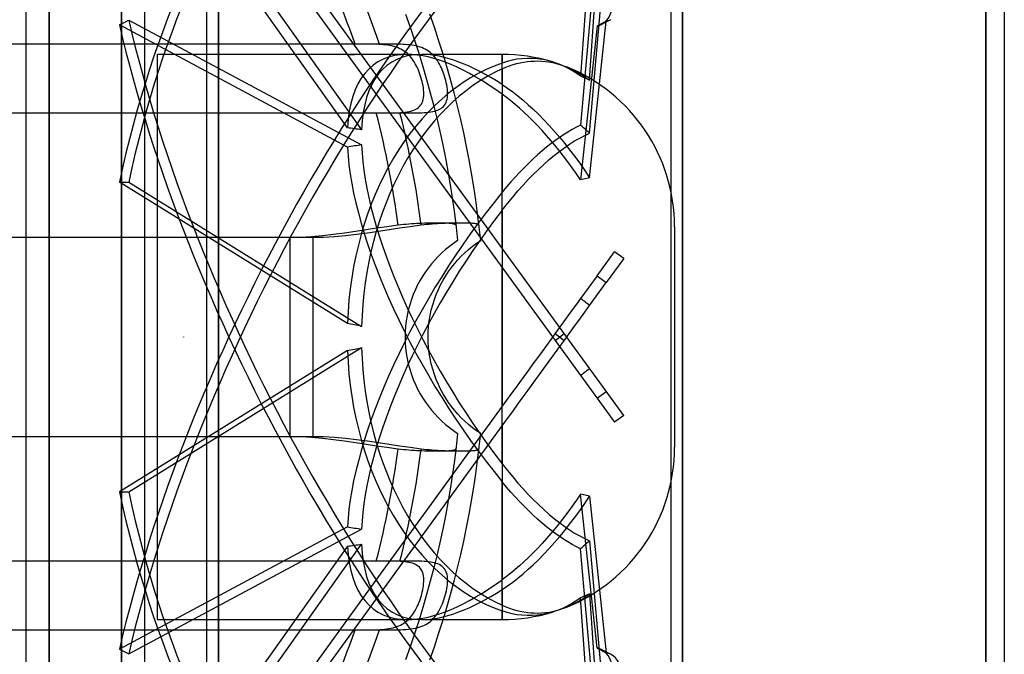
# Model space of a CAD drawing. Header units: millimetres. Extents: x -129 to 129, y -156 to 88.
# Tile 5 of 6: x 43 to 129, y -28 to 28. Entities that reach past the tile are written whole.
import ezdxf

# ---------------------------------------------------------------- set-up
doc = ezdxf.new("R2010")
doc.units = ezdxf.units.MM
doc.layers.add('HIDDEN', color=7, linetype='Continuous')
doc.layers.add('THICK', color=7, linetype='Continuous')

msp = doc.modelspace()

# ---------------------------------------------------------------- linework, layer by layer
at = {"layer": 'HIDDEN'}
for p, q in [((45.86, 0), (45.86, 88)), ((52.18, 0), (52.18, 88)), ((60.6, 0), (60.6, 83.6)), ((59.6, 0), (59.6, 81.6)), ((101, 0), (101, 61.5)), ((127.4, 0), (127.4, 61.5)), ((100, 0), (100, 59.5)), ((90.705, 0.294), (52.792, 52.476)), ((51.983, 51.888), (89.895, -0.294)), ((52.792, 46.635), (73.058, 18.038)), ((71.83, 18.214), (51.983, 46.22)), ((93.553, 43.617), (92.127, 22.709)), ((92.912, 22.357), (94.362, 43.617)), ((93.553, 34.61), (92.127, 18.437)), ((92.912, 17.749), (94.362, 34.194)), ((51.983, 27.161), (52.792, 27.577)), ((52.792, 27.577), (73.058, 16.727)), ((76.875, 28.1), (77.278, 26.972)), ((79.393, 26.974), (79.001, 28.102)), ((92.912, 13.869), (94.362, 27.49)), ((93.553, 27.075), (94.362, 27.49)), ((94.726, 27.623), (93.917, 27.207)), ((71.83, 16.535), (51.983, 27.161)), ((77.278, 26.972), (77.665, 25.838)), ((79.769, 25.84), (79.393, 26.974)), ((93.553, 27.075), (92.127, 13.678)), ((77.665, 25.838), (78.035, 24.698)), ((80.13, 24.699), (79.769, 25.84)), ((74.613, 25.5), (-74.613, 25.5)), ((72.496, 25.5), (-72.496, 25.5)), ((72.739, 25.5), (72.496, 25.5)), ((72.981, 25.5), (72.739, 25.5)), ((73.222, 25.5), (72.981, 25.5)), ((73.458, 25.499), (73.222, 25.5)), ((73.689, 25.498), (73.458, 25.499)), ((73.914, 25.495), (73.689, 25.498)), ((74.135, 25.491), (73.914, 25.495)), ((74.35, 25.484), (74.135, 25.491)), ((74.56, 25.475), (74.35, 25.484)), ((74.765, 25.462), (74.56, 25.475)), ((74.847, 25.5), (74.613, 25.5)), ((74.964, 25.446), (74.765, 25.462)), ((75.08, 25.5), (74.847, 25.5)), ((75.158, 25.425), (74.964, 25.446)), ((75.312, 25.5), (75.08, 25.5)), ((75.346, 25.4), (75.158, 25.425)), ((75.544, 25.499), (75.312, 25.5)), ((75.527, 25.37), (75.346, 25.4)), ((75.702, 25.334), (75.527, 25.37)), ((75.773, 25.498), (75.544, 25.499)), ((75.871, 25.292), (75.702, 25.334)), ((76.001, 25.495), (75.773, 25.498)), ((76.034, 25.244), (75.871, 25.292)), ((76.223, 25.491), (76.001, 25.495)), ((76.191, 25.188), (76.034, 25.244)), ((76.344, 25.126), (76.191, 25.188)), ((76.439, 25.484), (76.223, 25.491)), ((76.491, 25.055), (76.344, 25.126)), ((76.65, 25.476), (76.439, 25.484)), ((76.633, 24.977), (76.491, 25.055)), ((76.769, 24.89), (76.633, 24.977)), ((76.856, 25.463), (76.65, 25.476)), ((76.898, 24.796), (76.769, 24.89)), ((77.056, 25.448), (76.856, 25.463)), ((77.251, 25.427), (77.056, 25.448)), ((77.44, 25.402), (77.251, 25.427)), ((77.624, 25.372), (77.44, 25.402)), ((77.803, 25.335), (77.624, 25.372)), ((77.976, 25.292), (77.803, 25.335)), ((78.141, 25.243), (77.976, 25.292)), ((78.3, 25.187), (78.141, 25.243)), ((78.452, 25.123), (78.3, 25.187)), ((78.598, 25.053), (78.452, 25.123)), ((78.737, 24.974), (78.598, 25.053)), ((78.871, 24.888), (78.737, 24.974)), ((79, 24.794), (78.871, 24.888)), ((77.044, 24.6), (55.3, 24.6)), ((55.3, -24.6), (55.3, 24.6)), ((77.021, 24.695), (76.898, 24.796)), ((77.138, 24.587), (77.021, 24.695)), ((77.25, 24.472), (77.138, 24.587)), ((77.356, 24.349), (77.25, 24.472)), ((77.457, 24.22), (77.356, 24.349)), ((77.554, 24.083), (77.457, 24.22)), ((77.647, 23.941), (77.554, 24.083)), ((78.035, 24.698), (78.388, 23.553)), ((85.3, 24.6), (78.28, 24.6)), ((79.123, 24.691), (79, 24.794)), ((79.241, 24.58), (79.123, 24.691)), ((79.354, 24.462), (79.241, 24.58)), ((79.461, 24.335), (79.354, 24.462)), ((79.564, 24.201), (79.461, 24.335)), ((79.662, 24.059), (79.564, 24.201)), ((79.756, 23.91), (79.662, 24.059)), ((80.474, 23.554), (80.13, 24.699)), ((85.3, 24.6), (85.3, 23.849)), ((85.3, 21.981), (85.3, 24.6)), ((86.167, 24.094), (85.739, 23.987)), ((86.586, 24.172), (86.167, 24.094)), ((87.02, 24.226), (86.586, 24.172)), ((87.467, 24.252), (87.02, 24.226)), ((87.92, 24.248), (87.467, 24.252)), ((87.49, 23.979), (87.788, 24.009)), ((87.788, 24.009), (88.094, 24.025)), ((88.375, 24.215), (87.92, 24.248)), ((88.094, 24.025), (88.408, 24.027)), ((88.824, 24.151), (88.375, 24.215)), ((88.408, 24.027), (88.727, 24.015)), ((88.727, 24.015), (89.048, 23.986)), ((89.262, 24.06), (88.824, 24.151)), ((89.682, 23.946), (89.262, 24.06)), ((77.734, 23.791), (77.647, 23.941)), ((77.818, 23.637), (77.734, 23.791)), ((77.897, 23.476), (77.818, 23.637)), ((77.972, 23.311), (77.897, 23.476)), ((78.044, 23.14), (77.972, 23.311)), ((78.111, 22.965), (78.044, 23.14)), ((78.388, 23.553), (78.724, 22.403)), ((79.845, 23.752), (79.756, 23.91)), ((79.93, 23.589), (79.845, 23.752)), ((80.01, 23.42), (79.93, 23.589)), ((80.085, 23.247), (80.01, 23.42)), ((80.155, 23.068), (80.085, 23.247)), ((80.802, 22.403), (80.474, 23.554)), ((85.739, 23.987), (85.3, 23.849)), ((85.3, 23.353), (85.612, 23.487)), ((85.3, 23.353), (85.3, 12.599)), ((85.612, 23.487), (85.927, 23.608)), ((85.927, 23.608), (86.245, 23.713)), ((86.245, 23.713), (86.562, 23.803)), ((86.562, 23.803), (86.877, 23.878)), ((86.877, 23.878), (87.187, 23.936)), ((87.187, 23.936), (87.49, 23.979)), ((89.048, 23.986), (89.371, 23.943)), ((89.371, 23.943), (89.692, 23.883)), ((89.92, 23.869), (89.682, 23.946)), ((89.692, 23.883), (90.009, 23.809)), ((90.162, 23.781), (89.92, 23.869)), ((90.009, 23.809), (90.321, 23.72)), ((90.409, 23.682), (90.162, 23.781)), ((90.321, 23.72), (90.625, 23.62)), ((90.657, 23.572), (90.409, 23.682)), ((90.625, 23.62), (90.918, 23.508)), ((90.907, 23.452), (90.657, 23.572)), ((91.156, 23.321), (90.907, 23.452)), ((90.918, 23.508), (91.242, 23.368)), ((91.404, 23.181), (91.156, 23.321)), ((91.242, 23.368), (91.575, 23.207)), ((91.649, 23.031), (91.404, 23.181)), ((91.575, 23.207), (91.911, 23.024)), ((78.173, 22.787), (78.111, 22.965)), ((78.231, 22.607), (78.173, 22.787)), ((78.284, 22.424), (78.231, 22.607)), ((78.332, 22.24), (78.284, 22.424)), ((78.724, 22.403), (79.044, 21.248)), ((80.221, 22.886), (80.155, 23.068)), ((80.282, 22.7), (80.221, 22.886)), ((80.338, 22.512), (80.282, 22.7)), ((80.389, 22.322), (80.338, 22.512)), ((80.433, 22.132), (80.389, 22.322)), ((81.113, 21.249), (80.802, 22.403)), ((91.89, 22.874), (91.649, 23.031)), ((92.127, 22.709), (91.89, 22.874)), ((91.911, 23.024), (92.248, 22.82)), ((92.257, 22.655), (92.127, 22.709)), ((92.248, 22.82), (92.583, 22.597)), ((92.387, 22.6), (92.257, 22.655)), ((92.518, 22.543), (92.387, 22.6)), ((92.649, 22.483), (92.518, 22.543)), ((92.583, 22.597), (92.912, 22.357)), ((92.78, 22.422), (92.649, 22.483)), ((92.912, 22.357), (92.78, 22.422)), ((78.374, 22.057), (78.332, 22.24)), ((78.41, 21.873), (78.374, 22.057)), ((78.439, 21.691), (78.41, 21.873)), ((78.46, 21.511), (78.439, 21.691)), ((78.474, 21.335), (78.46, 21.511)), ((80.472, 21.943), (80.433, 22.132)), ((80.503, 21.755), (80.472, 21.943)), ((80.527, 21.568), (80.503, 21.755)), ((80.542, 21.385), (80.527, 21.568)), ((85.3, 21.981), (85.753, 21.674)), ((85.753, 21.674), (86.213, 21.34)), ((78.393, 20.538), (78.432, 20.682)), ((78.432, 20.682), (78.458, 20.836)), ((78.458, 20.836), (78.474, 20.996)), ((78.479, 21.163), (78.474, 21.335)), ((78.474, 20.996), (78.479, 21.163)), ((79.044, 21.248), (79.346, 20.09)), ((80.466, 20.561), (80.504, 20.711)), ((80.504, 20.711), (80.53, 20.869)), ((80.53, 20.869), (80.545, 21.035)), ((80.548, 21.207), (80.542, 21.385)), ((80.545, 21.035), (80.548, 21.207)), ((81.408, 20.09), (81.113, 21.249)), ((85.684, 20.842), (85.3, 21.129)), ((85.3, 7.733), (85.3, 21.129)), ((86.06, 20.545), (85.684, 20.842)), ((86.213, 21.34), (86.673, 20.983)), ((86.673, 20.983), (87.126, 20.609)), ((87.126, 20.609), (87.565, 20.225)), ((77.511, 19.709), (77.653, 19.761)), ((77.653, 19.761), (77.784, 19.822)), ((77.784, 19.822), (77.905, 19.892)), ((77.905, 19.892), (78.015, 19.973)), ((78.015, 19.973), (78.115, 20.064)), ((78.115, 20.064), (78.203, 20.167)), ((78.203, 20.167), (78.279, 20.281)), ((78.279, 20.281), (78.342, 20.404)), ((78.342, 20.404), (78.393, 20.538)), ((79.346, 20.09), (79.631, 18.927)), ((79.577, 19.71), (79.72, 19.763)), ((79.72, 19.763), (79.852, 19.825)), ((79.852, 19.825), (79.974, 19.897)), ((79.974, 19.897), (80.086, 19.979)), ((80.086, 19.979), (80.187, 20.073)), ((80.187, 20.073), (80.276, 20.179)), ((80.276, 20.179), (80.352, 20.296)), ((80.352, 20.296), (80.416, 20.423)), ((80.416, 20.423), (80.466, 20.561)), ((81.686, 18.928), (81.408, 20.09)), ((86.426, 20.242), (86.06, 20.545)), ((86.799, 19.919), (86.426, 20.242)), ((87.184, 19.57), (86.799, 19.919)), ((87.565, 20.225), (88.002, 19.824)), ((88.002, 19.824), (88.456, 19.385)), ((-76.401, 19.5), (76.401, 19.5)), ((-74.335, 19.5), (74.335, 19.5)), ((74.335, 19.5), (74.582, 19.5)), ((74.582, 19.5), (74.828, 19.5)), ((74.828, 19.5), (75.073, 19.5)), ((75.073, 19.5), (75.316, 19.501)), ((75.316, 19.501), (75.555, 19.503)), ((75.555, 19.503), (75.789, 19.507)), ((75.789, 19.507), (76.015, 19.512)), ((76.015, 19.512), (76.233, 19.521)), ((76.233, 19.521), (76.444, 19.532)), ((76.401, 19.5), (76.648, 19.5)), ((76.444, 19.532), (76.646, 19.548)), ((76.646, 19.548), (76.839, 19.568)), ((76.648, 19.5), (76.895, 19.5)), ((76.839, 19.568), (77.023, 19.594)), ((76.895, 19.5), (77.141, 19.5)), ((77.023, 19.594), (77.196, 19.626)), ((77.141, 19.5), (77.385, 19.501)), ((77.196, 19.626), (77.359, 19.664)), ((77.359, 19.664), (77.511, 19.709)), ((77.385, 19.501), (77.625, 19.503)), ((77.625, 19.503), (77.857, 19.507)), ((77.857, 19.507), (78.082, 19.512)), ((78.082, 19.512), (78.3, 19.521)), ((78.3, 19.521), (78.51, 19.533)), ((78.51, 19.533), (78.712, 19.548)), ((78.712, 19.548), (78.905, 19.569)), ((78.905, 19.569), (79.088, 19.595)), ((79.088, 19.595), (79.261, 19.626)), ((79.261, 19.626), (79.424, 19.664)), ((79.424, 19.664), (79.577, 19.71)), ((79.631, 18.927), (79.899, 17.762)), ((81.947, 17.763), (81.686, 18.928)), ((87.577, 19.198), (87.184, 19.57)), ((87.975, 18.806), (87.577, 19.198)), ((88.456, 19.385), (88.921, 18.914)), ((88.921, 18.914), (89.389, 18.416)), ((88.372, 18.398), (87.975, 18.806)), ((88.765, 17.977), (88.372, 18.398)), ((89.389, 18.416), (89.853, 17.899)), ((91.392, 18.061), (91.013, 17.84)), ((91.764, 18.26), (91.392, 18.061)), ((92.127, 18.437), (91.764, 18.26)), ((92.257, 18.327), (92.127, 18.437)), ((92.387, 18.215), (92.257, 18.327)), ((92.518, 18.102), (92.387, 18.215)), ((92.649, 17.987), (92.518, 18.102)), ((79.899, 17.762), (80.15, 16.595)), ((82.191, 16.595), (81.947, 17.763)), ((89.15, 17.549), (88.765, 17.977)), ((89.523, 17.12), (89.15, 17.549)), ((89.853, 17.899), (90.307, 17.37)), ((90.255, 17.348), (89.885, 17.083)), ((90.633, 17.602), (90.255, 17.348)), ((90.307, 17.37), (90.745, 16.839)), ((91.013, 17.84), (90.633, 17.602)), ((91.601, 17.065), (92.042, 17.32)), ((92.042, 17.32), (92.481, 17.549)), ((92.481, 17.549), (92.912, 17.749)), ((92.78, 17.869), (92.649, 17.987)), ((92.912, 17.749), (92.78, 17.869)), ((80.15, 16.595), (80.383, 15.425)), ((82.419, 15.426), (82.191, 16.595)), ((89.15, 16.514), (88.765, 16.192)), ((89.523, 16.81), (89.15, 16.514)), ((89.885, 16.689), (89.523, 17.12)), ((89.885, 17.083), (89.523, 16.81)), ((90.255, 16.232), (89.885, 16.689)), ((90.307, 16.182), (90.745, 16.502)), ((90.745, 16.839), (91.168, 16.305)), ((90.745, 16.502), (91.168, 16.791)), ((91.168, 16.791), (91.601, 17.065)), ((91.168, 16.305), (91.601, 15.735)), ((80.383, 15.425), (80.599, 14.254)), ((82.629, 14.255), (82.419, 15.426)), ((87.975, 15.483), (87.577, 15.102)), ((88.372, 15.848), (87.975, 15.483)), ((88.765, 16.192), (88.372, 15.848)), ((88.921, 15.026), (89.389, 15.439)), ((89.389, 15.439), (89.853, 15.826)), ((89.853, 15.826), (90.307, 16.182)), ((90.633, 15.75), (90.255, 16.232)), ((91.013, 15.249), (90.633, 15.75)), ((91.601, 15.735), (92.042, 15.133)), ((87.184, 14.708), (86.799, 14.307)), ((87.577, 15.102), (87.184, 14.708)), ((88.002, 14.148), (88.456, 14.594)), ((88.456, 14.594), (88.921, 15.026)), ((91.392, 14.732), (91.013, 15.249)), ((91.764, 14.206), (91.392, 14.732)), ((92.042, 15.133), (92.481, 14.508)), ((80.599, 14.254), (80.798, 13.083)), ((82.823, 13.084), (82.629, 14.255)), ((86.426, 13.905), (86.06, 13.495)), ((86.799, 14.307), (86.426, 13.905)), ((87.565, 13.699), (88.002, 14.148)), ((92.127, 13.678), (91.764, 14.206)), ((92.257, 13.713), (92.127, 13.678)), ((92.387, 13.746), (92.257, 13.713)), ((92.518, 13.779), (92.387, 13.746)), ((92.481, 14.508), (92.912, 13.869)), ((92.649, 13.81), (92.518, 13.779)), ((92.78, 13.84), (92.649, 13.81)), ((92.912, 13.869), (92.78, 13.84)), ((71.83, 1.187), (51.983, 13.476)), ((51.983, 13.476), (52.792, 13.476)), ((52.792, 13.476), (73.058, 0.927)), ((80.798, 13.083), (80.979, 11.91)), ((82.999, 11.913), (82.823, 13.084)), ((85.684, 13.059), (85.3, 12.599)), ((86.06, 13.495), (85.684, 13.059)), ((86.673, 12.72), (87.126, 13.227)), ((87.126, 13.227), (87.565, 13.699)), ((85.753, 11.621), (86.213, 12.182)), ((86.213, 12.182), (86.673, 12.72)), ((80.979, 11.91), (81.142, 10.738)), ((83.159, 10.742), (82.999, 11.913)), ((85.3, 11.045), (85.753, 11.621)), ((81.142, 10.738), (81.289, 9.567)), ((83.302, 9.571), (83.159, 10.742)), ((85.3, 11.045), (85.3, -6.031)), ((74.359, 9.465), (73.461, 9.326)), ((75.272, 9.601), (74.359, 9.465)), ((76.232, 9.73), (75.272, 9.601)), ((76.37, 9.467), (75.471, 9.328)), ((76.469, 9.758), (76.232, 9.73)), ((77.285, 9.603), (76.37, 9.467)), ((76.706, 9.783), (76.469, 9.758)), ((76.942, 9.805), (76.706, 9.783)), ((77.176, 9.825), (76.942, 9.805)), ((77.408, 9.842), (77.176, 9.825)), ((78.247, 9.732), (77.285, 9.603)), ((77.638, 9.857), (77.408, 9.842)), ((77.865, 9.869), (77.638, 9.857)), ((78.089, 9.88), (77.865, 9.869)), ((78.309, 9.89), (78.089, 9.88)), ((78.484, 9.76), (78.247, 9.732)), ((78.524, 9.897), (78.309, 9.89)), ((78.721, 9.785), (78.484, 9.76)), ((78.734, 9.904), (78.524, 9.897)), ((78.957, 9.807), (78.721, 9.785)), ((78.938, 9.909), (78.734, 9.904)), ((79.136, 9.913), (78.938, 9.909)), ((79.191, 9.827), (78.957, 9.807)), ((79.327, 9.915), (79.136, 9.913)), ((79.424, 9.844), (79.191, 9.827)), ((79.512, 9.917), (79.327, 9.915)), ((79.654, 9.858), (79.424, 9.844)), ((79.689, 9.917), (79.512, 9.917)), ((79.88, 9.871), (79.654, 9.858)), ((79.859, 9.916), (79.689, 9.917)), ((80.021, 9.915), (79.859, 9.916)), ((80.104, 9.882), (79.88, 9.871)), ((80.174, 9.912), (80.021, 9.915)), ((80.324, 9.891), (80.104, 9.882)), ((80.317, 9.908), (80.174, 9.912)), ((80.452, 9.903), (80.317, 9.908)), ((80.539, 9.899), (80.324, 9.891)), ((80.577, 9.896), (80.452, 9.903)), ((80.749, 9.905), (80.539, 9.899)), ((80.693, 9.888), (80.577, 9.896)), ((80.799, 9.879), (80.693, 9.888)), ((80.953, 9.91), (80.749, 9.905)), ((80.894, 9.868), (80.799, 9.879)), ((80.979, 9.854), (80.894, 9.868)), ((81.151, 9.914), (80.953, 9.91)), ((81.054, 9.839), (80.979, 9.854)), ((81.118, 9.822), (81.054, 9.839)), ((81.171, 9.803), (81.118, 9.822)), ((81.342, 9.917), (81.151, 9.914)), ((81.213, 9.78), (81.171, 9.803)), ((81.244, 9.755), (81.213, 9.78)), ((81.264, 9.727), (81.244, 9.755)), ((81.274, 9.696), (81.264, 9.727)), ((81.289, 9.567), (81.418, 8.396)), ((81.527, 9.918), (81.342, 9.917)), ((81.704, 9.918), (81.527, 9.918)), ((81.874, 9.918), (81.704, 9.918)), ((82.035, 9.916), (81.874, 9.918)), ((82.188, 9.913), (82.035, 9.916)), ((82.332, 9.91), (82.188, 9.913)), ((82.467, 9.904), (82.332, 9.91)), ((82.592, 9.898), (82.467, 9.904)), ((82.707, 9.89), (82.592, 9.898)), ((82.813, 9.881), (82.707, 9.89)), ((82.908, 9.869), (82.813, 9.881)), ((82.994, 9.856), (82.908, 9.869)), ((83.068, 9.841), (82.994, 9.856)), ((83.132, 9.824), (83.068, 9.841)), ((83.185, 9.805), (83.132, 9.824)), ((83.227, 9.783), (83.185, 9.805)), ((83.258, 9.758), (83.227, 9.783)), ((83.278, 9.73), (83.258, 9.758)), ((83.287, 9.698), (83.278, 9.73)), ((83.428, 8.402), (83.302, 9.571)), ((100.3, 9.6), (100.3, -9.6)), ((68.85, 8.66), (-68.85, 8.66)), ((66.85, 8.66), (-66.85, 8.66)), ((67.756, 8.676), (66.85, 8.66)), ((66.85, 0), (66.85, 8.66)), ((68.693, 8.724), (67.756, 8.676)), ((69.65, 8.805), (68.693, 8.724)), ((69.758, 8.676), (68.85, 8.66)), ((68.85, 0), (68.85, 8.66)), ((70.615, 8.913), (69.65, 8.805)), ((70.696, 8.725), (69.758, 8.676)), ((71.579, 9.041), (70.615, 8.913)), ((71.654, 8.805), (70.696, 8.725)), ((72.531, 9.182), (71.579, 9.041)), ((72.621, 8.914), (71.654, 8.805)), ((73.461, 9.326), (72.531, 9.182)), ((73.587, 9.043), (72.621, 8.914)), ((74.54, 9.184), (73.587, 9.043)), ((75.471, 9.328), (74.54, 9.184)), ((80.709, 7.892), (80.369, 7.615)), ((81.059, 8.152), (80.709, 7.892)), ((81.418, 8.396), (81.059, 8.152)), ((81.418, 8.396), (81.418, 8.396)), ((82.377, 7.622), (82.717, 7.899)), ((82.717, 7.899), (83.068, 8.159)), ((83.068, 8.159), (83.428, 8.402)), ((83.428, 8.402), (83.428, 8.402)), ((79.727, 7.019), (79.427, 6.701)), ((80.041, 7.324), (79.727, 7.019)), ((80.369, 7.615), (80.041, 7.324)), ((81.433, 6.707), (81.733, 7.025)), ((81.733, 7.025), (82.049, 7.331)), ((82.049, 7.331), (82.377, 7.622)), ((93.553, 5.328), (95.068, 7.413)), ((95.877, 6.825), (95.068, 7.413)), ((78.875, 6.033), (78.624, 5.686)), ((79.143, 6.372), (78.875, 6.033)), ((79.427, 6.701), (79.143, 6.372)), ((80.627, 5.69), (80.878, 6.038)), ((80.878, 6.038), (81.147, 6.377)), ((81.147, 6.377), (81.433, 6.707)), ((85.3, -11.045), (85.3, 6.031)), ((95.877, 6.825), (94.362, 4.74)), ((78.386, 5.325), (78.157, 4.943)), ((78.624, 5.686), (78.386, 5.325)), ((80.16, 4.948), (80.389, 5.329)), ((80.389, 5.329), (80.627, 5.69)), ((93.553, 5.328), (92.127, 3.365)), ((93.553, 5.328), (94.362, 4.74)), ((77.942, 4.543), (77.741, 4.126)), ((78.157, 4.943), (77.942, 4.543)), ((79.743, 4.131), (79.944, 4.548)), ((79.944, 4.548), (80.16, 4.948)), ((92.912, 2.744), (94.362, 4.74)), ((77.558, 3.694), (77.393, 3.25)), ((77.741, 4.126), (77.558, 3.694)), ((79.394, 3.255), (79.559, 3.699)), ((79.559, 3.699), (79.743, 4.131)), ((77.249, 2.795), (77.126, 2.333)), ((77.393, 3.25), (77.249, 2.795)), ((79.127, 2.336), (79.25, 2.799)), ((79.25, 2.799), (79.394, 3.255)), ((91.764, 2.866), (91.392, 2.354)), ((92.127, 3.365), (91.764, 2.866)), ((92.257, 3.262), (92.127, 3.365)), ((92.387, 3.16), (92.257, 3.262)), ((92.518, 3.057), (92.387, 3.16)), ((92.481, 2.151), (92.912, 2.744)), ((92.649, 2.953), (92.518, 3.057)), ((92.78, 2.849), (92.649, 2.953)), ((92.912, 2.744), (92.78, 2.849)), ((77.026, 1.865), (76.948, 1.395)), ((77.126, 2.333), (77.026, 1.865)), ((78.948, 1.397), (79.026, 1.868)), ((79.026, 1.868), (79.127, 2.336)), ((91.013, 1.833), (90.633, 1.309)), ((91.392, 2.354), (91.013, 1.833)), ((92.042, 1.546), (92.481, 2.151)), ((76.893, 0.925), (76.861, 0.459)), ((76.948, 1.395), (76.893, 0.925)), ((78.861, 0.46), (78.893, 0.927)), ((78.893, 0.927), (78.948, 1.397)), ((90.633, 1.309), (90.255, 0.789)), ((91.168, 0.344), (91.601, 0.94)), ((91.601, 0.94), (92.042, 1.546)), ((57.551, 0.001), (57.55, 0.001)), ((57.55, 0.001), (57.55, 0.001)), ((57.55, 0.001), (57.55, 0.001)), ((57.55, 0.001), (57.55, 0.001)), ((57.55, 0.001), (57.55, 0.001)), ((57.55, 0.001), (57.55, 0.001)), ((57.55, 0.001), (57.55, 0.001)), ((57.55, 0.001), (57.55, 0)), ((57.55, 0), (57.55, 0)), ((57.55, 0), (57.55, 0)), ((57.55, 0), (57.55, 0)), ((57.55, 0), (57.55, 0)), ((57.55, 0), (57.55, 0)), ((57.55, 0), (57.55, 0)), ((57.55, 0), (57.55, 0)), ((57.552, 0.001), (57.551, 0.001)), ((57.551, 0.001), (57.551, 0.001)), ((57.551, 0.001), (57.551, 0.001)), ((57.551, 0.001), (57.551, 0.001)), ((57.551, 0.001), (57.551, 0.001)), ((57.551, 0.001), (57.551, 0.001)), ((57.551, 0.001), (57.551, 0.001)), ((57.551, 0.001), (57.551, 0.001)), ((57.551, 0.001), (57.551, 0.001)), ((57.551, 0.001), (57.551, 0.001)), ((57.551, 0.001), (57.551, 0.001)), ((57.551, 0.001), (57.551, 0.001)), ((57.551, 0.001), (57.551, 0.001)), ((57.552, 0), (57.552, 0.001)), ((57.552, 0.001), (57.552, 0.001)), ((57.552, 0.001), (57.552, 0.001)), ((57.552, 0.001), (57.552, 0.001)), ((57.552, 0.001), (57.552, 0.001)), ((57.552, 0.001), (57.552, 0.001)), ((57.552, 0.001), (57.552, 0.001)), ((57.552, 0), (57.552, 0)), ((57.552, 0), (57.552, 0)), ((57.552, 0), (57.552, 0)), ((57.552, 0), (57.552, 0)), ((57.552, 0), (57.552, 0)), ((57.552, 0), (57.552, 0)), ((57.552, 0), (57.552, 0)), ((59.6, -81.6), (59.6, 0)), ((76.861, 0.459), (76.85, 0)), ((78.85, 0), (78.861, 0.46)), ((89.885, 0.279), (89.523, -0.219)), ((90.255, 0.789), (89.885, 0.279)), ((89.895, -0.294), (90.705, 0.294)), ((89.895, 0.294), (90.705, -0.294)), ((95.877, -6.825), (90.705, 0.294)), ((90.745, -0.238), (91.168, 0.344)), ((100, -59.5), (100, 0)), ((45.86, -88), (45.86, 0)), ((52.18, -88), (52.18, 0)), ((57.55, 0), (57.55, 0)), ((57.55, 0), (57.55, 0)), ((57.55, 0), (57.55, 0)), ((57.55, 0), (57.55, 0)), ((57.55, 0), (57.55, 0)), ((57.55, 0), (57.55, -0.001)), ((57.55, -0.001), (57.55, -0.001)), ((57.55, -0.001), (57.55, -0.001)), ((57.55, -0.001), (57.55, -0.001)), ((57.55, -0.001), (57.55, -0.001)), ((57.55, -0.001), (57.55, -0.001)), ((57.55, -0.001), (57.55, -0.001)), ((57.55, -0.001), (57.551, -0.001)), ((57.551, -0.001), (57.551, -0.001)), ((57.551, -0.001), (57.551, -0.001)), ((57.551, -0.001), (57.551, -0.001)), ((57.551, -0.001), (57.551, -0.001)), ((57.551, -0.001), (57.551, -0.001)), ((57.551, -0.001), (57.551, -0.001)), ((57.551, -0.001), (57.551, -0.001)), ((57.551, -0.001), (57.551, -0.001)), ((57.551, -0.001), (57.551, -0.001)), ((57.551, -0.001), (57.551, -0.001)), ((57.551, -0.001), (57.551, -0.001)), ((57.551, -0.001), (57.552, -0.001)), ((57.552, -0.001), (57.552, 0)), ((57.552, 0), (57.552, 0)), ((57.552, 0), (57.552, 0)), ((57.552, 0), (57.552, 0)), ((57.552, 0), (57.552, 0)), ((57.552, 0), (57.552, 0)), ((57.552, -0.001), (57.552, -0.001)), ((57.552, -0.001), (57.552, -0.001)), ((57.552, -0.001), (57.552, -0.001)), ((57.552, -0.001), (57.552, -0.001)), ((57.552, -0.001), (57.552, -0.001)), ((57.552, -0.001), (57.552, -0.001)), ((60.6, -83.6), (60.6, 0)), ((66.85, -8.66), (66.85, 0)), ((68.85, -8.66), (68.85, 0)), ((76.85, 0), (76.861, -0.459)), ((76.861, -0.459), (76.893, -0.925)), ((78.861, -0.46), (78.85, 0)), ((78.893, -0.927), (78.861, -0.46)), ((89.15, -0.732), (88.765, -1.262)), ((89.523, -0.219), (89.15, -0.732)), ((89.853, -1.466), (90.307, -0.84)), ((89.895, -0.294), (95.068, -7.413)), ((90.307, -0.84), (90.745, -0.238)), ((101, -61.5), (101, 0)), ((127.4, -61.5), (127.4, 0)), ((71.83, -1.187), (51.983, -13.476)), ((52.792, -13.476), (73.058, -0.927)), ((76.893, -0.925), (76.948, -1.395)), ((76.948, -1.395), (77.026, -1.865)), ((78.948, -1.397), (78.893, -0.927)), ((79.026, -1.868), (78.948, -1.397)), ((88.765, -1.262), (88.372, -1.803)), ((89.389, -2.105), (89.853, -1.466)), ((77.026, -1.865), (77.126, -2.333)), ((77.126, -2.333), (77.249, -2.795)), ((79.127, -2.336), (79.026, -1.868)), ((79.25, -2.799), (79.127, -2.336)), ((87.975, -2.35), (87.577, -2.897)), ((88.372, -1.803), (87.975, -2.35)), ((88.921, -2.749), (89.389, -2.105)), ((77.249, -2.795), (77.393, -3.25)), ((77.393, -3.25), (77.558, -3.694)), ((79.394, -3.255), (79.25, -2.799)), ((79.559, -3.699), (79.394, -3.255)), ((87.577, -2.897), (87.184, -3.438)), ((88.002, -4.013), (88.456, -3.388)), ((88.456, -3.388), (88.921, -2.749)), ((92.257, -3.262), (92.127, -3.365)), ((92.387, -3.16), (92.257, -3.262)), ((92.518, -3.057), (92.387, -3.16)), ((92.649, -2.953), (92.518, -3.057)), ((92.78, -2.849), (92.649, -2.953)), ((92.912, -2.744), (92.78, -2.849)), ((77.558, -3.694), (77.741, -4.126)), ((77.741, -4.126), (77.942, -4.543)), ((79.743, -4.131), (79.559, -3.699)), ((79.944, -4.548), (79.743, -4.131)), ((86.799, -3.968), (86.426, -4.481)), ((87.184, -3.438), (86.799, -3.968)), ((87.565, -4.615), (88.002, -4.013)), ((77.942, -4.543), (78.157, -4.943)), ((78.157, -4.943), (78.386, -5.325)), ((80.16, -4.948), (79.944, -4.548)), ((80.389, -5.329), (80.16, -4.948)), ((86.06, -4.985), (85.684, -5.503)), ((86.426, -4.481), (86.06, -4.985)), ((87.126, -5.219), (87.565, -4.615)), ((93.553, -5.328), (94.362, -4.74)), ((78.386, -5.325), (78.624, -5.686)), ((78.624, -5.686), (78.875, -6.033)), ((80.627, -5.69), (80.389, -5.329)), ((80.878, -6.038), (80.627, -5.69)), ((85.684, -5.503), (85.3, -6.031)), ((86.213, -6.476), (86.673, -5.843)), ((86.673, -5.843), (87.126, -5.219)), ((85.3, -6.031), (71.83, -24.571)), ((78.875, -6.033), (79.143, -6.372)), ((79.143, -6.372), (79.427, -6.701)), ((79.427, -6.701), (79.727, -7.019)), ((81.147, -6.377), (80.878, -6.038)), ((81.433, -6.707), (81.147, -6.377)), ((81.733, -7.025), (81.433, -6.707)), ((85.753, -7.109), (86.213, -6.476)), ((95.877, -6.825), (95.068, -7.413)), ((79.727, -7.019), (80.041, -7.324)), ((80.041, -7.324), (80.369, -7.615)), ((80.369, -7.615), (80.709, -7.892)), ((82.049, -7.331), (81.733, -7.025)), ((82.377, -7.622), (82.049, -7.331)), ((82.717, -7.899), (82.377, -7.622)), ((85.3, -7.733), (85.753, -7.109)), ((73.058, -24.583), (85.3, -7.733)), ((80.709, -7.892), (81.059, -8.152)), ((81.059, -8.152), (81.418, -8.396)), ((81.418, -8.396), (81.289, -9.567)), ((81.418, -8.396), (81.418, -8.396)), ((83.068, -8.159), (82.717, -7.899)), ((83.428, -8.402), (83.068, -8.159)), ((83.302, -9.571), (83.428, -8.402)), ((83.428, -8.402), (83.428, -8.402)), ((85.3, -7.733), (85.3, -21.129)), ((-68.85, -8.66), (68.85, -8.66)), ((-66.85, -8.66), (66.85, -8.66)), ((66.85, -8.66), (67.756, -8.676)), ((67.756, -8.676), (68.693, -8.724)), ((68.693, -8.724), (69.65, -8.805)), ((68.85, -8.66), (69.758, -8.676)), ((69.65, -8.805), (70.615, -8.913)), ((69.758, -8.676), (70.696, -8.725)), ((70.615, -8.913), (71.579, -9.041)), ((70.696, -8.725), (71.654, -8.805)), ((71.579, -9.041), (72.531, -9.182)), ((71.654, -8.805), (72.621, -8.914)), ((72.531, -9.182), (73.461, -9.326)), ((72.621, -8.914), (73.587, -9.043)), ((73.461, -9.326), (74.359, -9.465)), ((73.587, -9.043), (74.54, -9.184)), ((74.54, -9.184), (75.471, -9.328)), ((75.471, -9.328), (76.37, -9.467)), ((74.359, -9.465), (75.272, -9.601)), ((75.272, -9.601), (76.232, -9.73)), ((76.232, -9.73), (76.468, -9.758)), ((76.37, -9.467), (77.285, -9.603)), ((76.468, -9.758), (76.705, -9.783)), ((76.705, -9.783), (76.941, -9.805)), ((76.941, -9.805), (77.176, -9.825)), ((77.176, -9.825), (77.409, -9.842)), ((77.285, -9.603), (78.247, -9.732)), ((77.409, -9.842), (77.639, -9.857)), ((77.639, -9.857), (77.866, -9.869)), ((77.866, -9.869), (78.089, -9.88)), ((78.089, -9.88), (78.308, -9.89)), ((78.247, -9.732), (78.484, -9.76)), ((78.308, -9.89), (78.523, -9.897)), ((78.484, -9.76), (78.72, -9.785)), ((78.523, -9.897), (78.733, -9.904)), ((78.72, -9.785), (78.956, -9.807)), ((78.733, -9.904), (78.938, -9.909)), ((78.938, -9.909), (79.136, -9.913)), ((78.956, -9.807), (79.191, -9.826)), ((79.136, -9.913), (79.327, -9.915)), ((79.191, -9.826), (79.424, -9.843)), ((79.327, -9.915), (79.511, -9.917)), ((79.424, -9.843), (79.654, -9.858)), ((79.511, -9.917), (79.689, -9.917)), ((79.654, -9.858), (79.881, -9.871)), ((79.689, -9.917), (79.858, -9.917)), ((79.858, -9.917), (80.019, -9.915)), ((79.881, -9.871), (80.104, -9.882)), ((80.019, -9.915), (80.173, -9.912)), ((80.104, -9.882), (80.323, -9.891)), ((80.173, -9.912), (80.317, -9.908)), ((80.317, -9.908), (80.452, -9.903)), ((80.323, -9.891), (80.538, -9.899)), ((80.452, -9.903), (80.577, -9.896)), ((80.538, -9.899), (80.748, -9.905)), ((80.577, -9.896), (80.693, -9.888)), ((80.693, -9.888), (80.798, -9.879)), ((80.748, -9.905), (80.953, -9.91)), ((80.798, -9.879), (80.894, -9.868)), ((80.894, -9.868), (80.979, -9.855)), ((80.953, -9.91), (81.151, -9.914)), ((80.979, -9.855), (81.054, -9.839)), ((81.054, -9.839), (81.118, -9.822)), ((81.118, -9.822), (81.171, -9.803)), ((81.289, -9.567), (81.142, -10.738)), ((81.151, -9.914), (81.342, -9.917)), ((81.171, -9.803), (81.213, -9.78)), ((81.213, -9.78), (81.244, -9.755)), ((81.244, -9.755), (81.264, -9.727)), ((81.264, -9.727), (81.274, -9.696)), ((81.342, -9.917), (81.526, -9.918)), ((81.526, -9.918), (81.703, -9.919)), ((81.703, -9.919), (81.873, -9.918)), ((81.873, -9.918), (82.034, -9.916)), ((82.034, -9.916), (82.187, -9.913)), ((82.187, -9.913), (82.331, -9.909)), ((82.331, -9.909), (82.466, -9.904)), ((82.466, -9.904), (82.592, -9.898)), ((82.592, -9.898), (82.707, -9.89)), ((82.707, -9.89), (82.813, -9.881)), ((82.813, -9.881), (82.908, -9.869)), ((82.908, -9.869), (82.993, -9.856)), ((82.993, -9.856), (83.068, -9.841)), ((83.068, -9.841), (83.132, -9.824)), ((83.132, -9.824), (83.185, -9.805)), ((83.159, -10.742), (83.302, -9.571)), ((83.185, -9.805), (83.227, -9.783)), ((83.227, -9.783), (83.258, -9.758)), ((83.258, -9.758), (83.278, -9.73)), ((83.278, -9.73), (83.287, -9.698)), ((81.142, -10.738), (80.979, -11.91)), ((82.999, -11.913), (83.159, -10.742)), ((85.3, -11.045), (85.753, -11.621)), ((80.979, -11.91), (80.798, -13.083)), ((82.823, -13.084), (82.999, -11.913)), ((85.753, -11.621), (86.213, -12.182)), ((85.684, -13.059), (85.3, -12.599)), ((85.3, -23.353), (85.3, -12.599)), ((86.213, -12.182), (86.673, -12.72)), ((86.673, -12.72), (87.126, -13.227)), ((51.983, -13.476), (52.792, -13.476)), ((80.798, -13.083), (80.599, -14.254)), ((82.629, -14.255), (82.823, -13.084)), ((86.06, -13.495), (85.684, -13.059)), ((86.426, -13.905), (86.06, -13.495)), ((87.126, -13.227), (87.565, -13.699)), ((87.565, -13.699), (88.002, -14.148)), ((92.127, -13.678), (91.764, -14.206)), ((92.257, -13.713), (92.127, -13.678)), ((93.553, -27.075), (92.127, -13.678)), ((80.599, -14.254), (80.383, -15.425)), ((82.419, -15.426), (82.629, -14.255)), ((86.799, -14.307), (86.426, -13.905)), ((87.184, -14.708), (86.799, -14.307)), ((88.002, -14.148), (88.456, -14.594)), ((91.764, -14.206), (91.392, -14.732)), ((92.042, -15.133), (92.481, -14.508)), ((92.387, -13.746), (92.257, -13.713)), ((92.518, -13.779), (92.387, -13.746)), ((92.481, -14.508), (92.912, -13.869)), ((92.649, -13.81), (92.518, -13.779)), ((92.78, -13.84), (92.649, -13.81)), ((92.912, -13.869), (92.78, -13.84)), ((92.912, -13.869), (94.362, -27.49)), ((87.577, -15.102), (87.184, -14.708)), ((87.975, -15.483), (87.577, -15.102)), ((88.456, -14.594), (88.921, -15.026)), ((88.921, -15.026), (89.389, -15.439)), ((91.013, -15.249), (90.633, -15.75)), ((91.392, -14.732), (91.013, -15.249)), ((91.601, -15.735), (92.042, -15.133)), ((80.383, -15.425), (80.15, -16.595)), ((82.191, -16.595), (82.419, -15.426)), ((88.372, -15.848), (87.975, -15.483)), ((88.765, -16.192), (88.372, -15.848)), ((89.15, -16.514), (88.765, -16.192)), ((89.389, -15.439), (89.853, -15.826)), ((89.853, -15.826), (90.307, -16.182)), ((90.255, -16.232), (89.885, -16.689)), ((90.633, -15.75), (90.255, -16.232)), ((90.307, -16.182), (90.745, -16.502)), ((91.168, -16.305), (91.601, -15.735)), ((71.83, -16.535), (51.983, -27.161)), ((52.792, -27.577), (73.058, -16.727)), ((80.15, -16.595), (79.899, -17.762)), ((81.947, -17.763), (82.191, -16.595)), ((89.523, -16.81), (89.15, -16.514)), ((89.523, -17.12), (89.15, -17.549)), ((89.885, -16.689), (89.523, -17.12)), ((89.885, -17.083), (89.523, -16.81)), ((90.255, -17.348), (89.885, -17.083)), ((90.307, -17.37), (90.745, -16.839)), ((90.745, -16.839), (91.168, -16.305)), ((90.745, -16.502), (91.168, -16.791)), ((91.168, -16.791), (91.601, -17.065)), ((91.601, -17.065), (92.042, -17.32)), ((79.899, -17.762), (79.631, -18.927)), ((81.686, -18.928), (81.947, -17.763)), ((88.765, -17.977), (88.372, -18.398)), ((89.15, -17.549), (88.765, -17.977)), ((89.389, -18.416), (89.853, -17.899)), ((89.853, -17.899), (90.307, -17.37)), ((90.633, -17.602), (90.255, -17.348)), ((91.013, -17.84), (90.633, -17.602)), ((91.392, -18.061), (91.013, -17.84)), ((92.042, -17.32), (92.481, -17.549)), ((92.481, -17.549), (92.912, -17.749)), ((92.649, -17.987), (92.518, -18.102)), ((92.78, -17.869), (92.649, -17.987)), ((92.912, -17.749), (92.78, -17.869)), ((92.912, -17.749), (94.362, -34.194)), ((71.83, -18.214), (51.983, -46.22)), ((52.792, -46.635), (73.058, -18.038)), ((87.975, -18.806), (87.577, -19.198)), ((88.372, -18.398), (87.975, -18.806)), ((88.921, -18.914), (89.389, -18.416)), ((91.764, -18.26), (91.392, -18.061)), ((92.127, -18.437), (91.764, -18.26)), ((92.257, -18.327), (92.127, -18.437)), ((93.553, -34.61), (92.127, -18.437)), ((92.387, -18.215), (92.257, -18.327)), ((92.518, -18.102), (92.387, -18.215)), ((76.401, -19.5), (-76.401, -19.5)), ((74.335, -19.5), (-74.335, -19.5)), ((74.578, -19.5), (74.335, -19.5)), ((74.821, -19.5), (74.578, -19.5)), ((75.063, -19.5), (74.821, -19.5)), ((75.304, -19.501), (75.063, -19.5)), ((75.54, -19.503), (75.304, -19.501)), ((75.77, -19.506), (75.54, -19.503)), ((75.993, -19.511), (75.77, -19.506)), ((76.209, -19.519), (75.993, -19.511)), ((76.418, -19.53), (76.209, -19.519)), ((76.652, -19.5), (76.401, -19.5)), ((76.619, -19.545), (76.418, -19.53)), ((76.811, -19.565), (76.619, -19.545)), ((76.902, -19.5), (76.652, -19.5)), ((76.995, -19.59), (76.811, -19.565)), ((77.151, -19.5), (76.902, -19.5)), ((77.169, -19.62), (76.995, -19.59)), ((77.393, -19.501), (77.151, -19.5)), ((77.333, -19.657), (77.169, -19.62)), ((77.486, -19.7), (77.333, -19.657)), ((77.63, -19.503), (77.393, -19.501)), ((77.629, -19.751), (77.486, -19.7)), ((77.859, -19.506), (77.63, -19.503)), ((78.082, -19.512), (77.859, -19.506)), ((78.298, -19.521), (78.082, -19.512)), ((78.505, -19.532), (78.298, -19.521)), ((78.704, -19.548), (78.505, -19.532)), ((78.895, -19.568), (78.704, -19.548)), ((79.075, -19.592), (78.895, -19.568)), ((79.247, -19.623), (79.075, -19.592)), ((79.409, -19.66), (79.247, -19.623)), ((79.631, -18.927), (79.346, -20.09)), ((79.561, -19.704), (79.409, -19.66)), ((79.703, -19.756), (79.561, -19.704)), ((81.408, -20.09), (81.686, -18.928)), ((87.184, -19.57), (86.799, -19.919)), ((87.577, -19.198), (87.184, -19.57)), ((88.002, -19.824), (88.456, -19.385)), ((88.456, -19.385), (88.921, -18.914)), ((77.761, -19.811), (77.629, -19.751)), ((77.883, -19.878), (77.761, -19.811)), ((77.994, -19.956), (77.883, -19.878)), ((78.094, -20.043), (77.994, -19.956)), ((78.183, -20.141), (78.094, -20.043)), ((78.261, -20.251), (78.183, -20.141)), ((78.328, -20.372), (78.261, -20.251)), ((78.381, -20.504), (78.328, -20.372)), ((78.423, -20.645), (78.381, -20.504)), ((79.346, -20.09), (79.044, -21.248)), ((79.835, -19.816), (79.703, -19.756)), ((79.957, -19.886), (79.835, -19.816)), ((80.069, -19.965), (79.957, -19.886)), ((80.17, -20.056), (80.069, -19.965)), ((80.26, -20.158), (80.17, -20.056)), ((80.339, -20.272), (80.26, -20.158)), ((80.404, -20.398), (80.339, -20.272)), ((80.457, -20.534), (80.404, -20.398)), ((80.498, -20.68), (80.457, -20.534)), ((81.113, -21.249), (81.408, -20.09)), ((86.06, -20.545), (85.684, -20.842)), ((86.426, -20.242), (86.06, -20.545)), ((86.799, -19.919), (86.426, -20.242)), ((87.126, -20.609), (87.565, -20.225)), ((87.565, -20.225), (88.002, -19.824)), ((78.452, -20.795), (78.423, -20.645)), ((78.471, -20.954), (78.452, -20.795)), ((78.464, -21.471), (78.476, -21.293)), ((78.478, -21.121), (78.471, -20.954)), ((78.476, -21.293), (78.478, -21.121)), ((79.044, -21.248), (78.724, -22.403)), ((80.526, -20.837), (80.498, -20.68)), ((80.543, -21.002), (80.526, -20.837)), ((80.53, -21.536), (80.544, -21.353)), ((80.548, -21.174), (80.543, -21.002)), ((80.544, -21.353), (80.548, -21.174)), ((80.802, -22.403), (81.113, -21.249)), ((85.684, -20.842), (85.3, -21.129)), ((85.753, -21.674), (86.213, -21.34)), ((86.213, -21.34), (86.673, -20.983)), ((86.673, -20.983), (87.126, -20.609)), ((78.291, -22.397), (78.339, -22.21)), ((78.339, -22.21), (78.381, -22.023)), ((78.381, -22.023), (78.416, -21.837)), ((78.416, -21.837), (78.444, -21.652)), ((78.444, -21.652), (78.464, -21.471)), ((80.395, -22.298), (80.439, -22.106)), ((80.439, -22.106), (80.477, -21.914)), ((80.477, -21.914), (80.507, -21.724)), ((80.507, -21.724), (80.53, -21.536)), ((85.3, -21.981), (85.753, -21.674)), ((85.3, -21.981), (85.3, -24.6)), ((77.976, -23.302), (78.049, -23.128)), ((78.049, -23.128), (78.117, -22.949)), ((78.117, -22.949), (78.18, -22.767)), ((78.18, -22.767), (78.238, -22.583)), ((78.238, -22.583), (78.291, -22.397)), ((78.724, -22.403), (78.388, -23.553)), ((80.09, -23.233), (80.161, -23.052)), ((80.161, -23.052), (80.228, -22.867)), ((80.228, -22.867), (80.289, -22.679)), ((80.289, -22.679), (80.344, -22.489)), ((80.344, -22.489), (80.395, -22.298)), ((80.474, -23.554), (80.802, -22.403)), ((91.649, -23.031), (91.404, -23.181)), ((91.575, -23.207), (91.911, -23.024)), ((91.89, -22.874), (91.649, -23.031)), ((92.127, -22.709), (91.89, -22.874)), ((91.911, -23.024), (92.248, -22.82)), ((92.257, -22.655), (92.127, -22.709)), ((93.553, -43.617), (92.127, -22.709)), ((92.248, -22.82), (92.583, -22.597)), ((92.387, -22.6), (92.257, -22.655)), ((92.518, -22.543), (92.387, -22.6)), ((92.649, -22.483), (92.518, -22.543)), ((92.583, -22.597), (92.912, -22.357)), ((92.78, -22.422), (92.649, -22.483)), ((92.912, -22.357), (92.78, -22.422)), ((92.912, -22.357), (94.362, -43.617)), ((77.545, -24.097), (77.64, -23.951)), ((77.64, -23.951), (77.73, -23.799)), ((77.73, -23.799), (77.817, -23.639)), ((77.817, -23.639), (77.899, -23.473)), ((77.899, -23.473), (77.976, -23.302)), ((78.388, -23.553), (78.035, -24.698)), ((79.657, -24.067), (79.754, -23.912)), ((79.754, -23.912), (79.846, -23.751)), ((79.846, -23.751), (79.932, -23.583)), ((79.932, -23.583), (80.014, -23.411)), ((80.014, -23.411), (80.09, -23.233)), ((80.13, -24.699), (80.474, -23.554)), ((85.3, -23.353), (85.612, -23.487)), ((85.3, -24.6), (85.3, -23.849)), ((85.739, -23.987), (85.3, -23.849)), ((85.612, -23.487), (85.927, -23.608)), ((86.167, -24.094), (85.739, -23.987)), ((85.927, -23.608), (86.245, -23.713)), ((86.245, -23.713), (86.562, -23.803)), ((86.562, -23.803), (86.877, -23.878)), ((86.877, -23.878), (87.187, -23.936)), ((87.187, -23.936), (87.49, -23.979)), ((87.49, -23.979), (87.788, -24.009)), ((88.727, -24.015), (89.048, -23.986)), ((89.048, -23.986), (89.371, -23.943)), ((89.682, -23.946), (89.262, -24.06)), ((89.371, -23.943), (89.692, -23.883)), ((89.92, -23.869), (89.682, -23.946)), ((89.692, -23.883), (90.009, -23.809)), ((90.162, -23.781), (89.92, -23.869)), ((90.009, -23.809), (90.321, -23.72)), ((90.409, -23.682), (90.162, -23.781)), ((90.321, -23.72), (90.625, -23.62)), ((90.657, -23.572), (90.409, -23.682)), ((90.625, -23.62), (90.918, -23.508)), ((90.907, -23.452), (90.657, -23.572)), ((91.156, -23.321), (90.907, -23.452)), ((90.918, -23.508), (91.242, -23.368)), ((91.404, -23.181), (91.156, -23.321)), ((91.242, -23.368), (91.575, -23.207)), ((71.83, -24.571), (51.983, -51.888)), ((52.792, -52.476), (73.058, -24.583)), ((55.3, -24.6), (77.044, -24.6)), ((76.736, -24.912), (76.868, -24.819)), ((76.868, -24.819), (76.995, -24.718)), ((76.995, -24.718), (77.115, -24.609)), ((77.115, -24.609), (77.231, -24.492)), ((77.231, -24.492), (77.34, -24.368)), ((77.34, -24.368), (77.445, -24.236)), ((77.445, -24.236), (77.545, -24.097)), ((78.035, -24.698), (77.665, -25.838)), ((78.28, -24.6), (85.3, -24.6)), ((78.792, -24.94), (78.936, -24.842)), ((78.936, -24.842), (79.074, -24.734)), ((79.074, -24.734), (79.204, -24.617)), ((79.204, -24.617), (79.328, -24.49)), ((79.328, -24.49), (79.445, -24.356)), ((79.445, -24.356), (79.554, -24.215)), ((79.554, -24.215), (79.657, -24.067)), ((79.769, -25.84), (80.13, -24.699)), ((86.586, -24.172), (86.167, -24.094)), ((87.02, -24.226), (86.586, -24.172)), ((87.467, -24.252), (87.02, -24.226)), ((87.92, -24.248), (87.467, -24.252)), ((87.788, -24.009), (88.094, -24.025)), ((88.375, -24.215), (87.92, -24.248)), ((88.094, -24.025), (88.408, -24.027)), ((88.824, -24.151), (88.375, -24.215)), ((88.408, -24.027), (88.727, -24.015)), ((89.262, -24.06), (88.824, -24.151)), ((-74.613, -25.5), (74.613, -25.5)), ((-72.496, -25.5), (72.496, -25.5)), ((72.496, -25.5), (72.756, -25.5)), ((72.756, -25.5), (73.012, -25.5)), ((73.012, -25.5), (73.263, -25.5)), ((73.263, -25.5), (73.508, -25.499)), ((73.508, -25.499), (73.747, -25.497)), ((73.747, -25.497), (73.981, -25.494)), ((73.981, -25.494), (74.208, -25.488)), ((74.208, -25.488), (74.43, -25.48)), ((74.43, -25.48), (74.645, -25.47)), ((74.613, -25.5), (74.896, -25.5)), ((74.645, -25.47), (74.854, -25.455)), ((74.854, -25.455), (75.056, -25.437)), ((74.896, -25.5), (75.173, -25.5)), ((75.056, -25.437), (75.251, -25.414)), ((75.173, -25.5), (75.444, -25.5)), ((75.251, -25.414), (75.441, -25.385)), ((75.441, -25.385), (75.624, -25.351)), ((75.444, -25.5), (75.708, -25.499)), ((75.624, -25.351), (75.802, -25.31)), ((75.708, -25.499), (75.965, -25.496)), ((75.802, -25.31), (75.974, -25.263)), ((75.965, -25.496), (76.215, -25.491)), ((75.974, -25.263), (76.14, -25.208)), ((76.14, -25.208), (76.3, -25.145)), ((76.215, -25.491), (76.459, -25.484)), ((76.3, -25.145), (76.452, -25.075)), ((76.452, -25.075), (76.598, -24.997)), ((76.459, -25.484), (76.694, -25.473)), ((76.598, -24.997), (76.736, -24.912)), ((76.694, -25.473), (76.922, -25.458)), ((76.922, -25.458), (77.142, -25.439)), ((77.142, -25.439), (77.355, -25.414)), ((77.355, -25.414), (77.56, -25.383)), ((77.56, -25.383), (77.758, -25.345)), ((77.758, -25.345), (77.95, -25.299)), ((77.95, -25.299), (78.134, -25.245)), ((78.134, -25.245), (78.312, -25.182)), ((78.312, -25.182), (78.48, -25.11)), ((78.48, -25.11), (78.64, -25.03)), ((78.64, -25.03), (78.792, -24.94)), ((77.665, -25.838), (77.278, -26.972)), ((79.393, -26.974), (79.769, -25.84)), ((51.983, -27.161), (52.792, -27.577)), ((77.278, -26.972), (76.875, -28.1)), ((79.001, -28.102), (79.393, -26.974)), ((93.553, -27.075), (94.362, -27.49)), ((94.726, -27.623), (93.917, -27.207))]:
    msp.add_line(p, q, dxfattribs=at)
for centre, radius, start, end in [((0, 0), 76.85, 19.37898, 35.84229), ((0, 0), 78.85, 18.86859, 34.79934), ((85.3, 9.6), 15, 73.01442, 89.99998), ((85.3, 9.6), 15, 0, 68.00436), ((0, 0), 76.85, 7.27381, 14.699), ((0, 0), 78.85, 7.08978, 14.3181), ((0, 0), 76.85, 345.301, 352.72619), ((0, 0), 78.85, 345.6819, 352.91022), ((85.3, -9.6), 15, 291.99564, 0), ((85.3, -9.6), 15, 270.00002, 286.98558), ((0, 0), 76.85, 324.15771, 340.62102), ((0, 0), 78.85, 325.20066, 341.13141)]:
    msp.add_arc(centre, radius, start, end, dxfattribs=at)
for centre, major_axis, ratio, start_param, end_param in [((89.895, -10), (0, -68.64), 0.587785, -3.141593, -1.919862), ((90.705, -10), (0, 68.64), 0.587785, 0, 1.22173), ((89.895, -6.863), (-31.366, -61.054), 0.415627, -2.251011, -1.029281), ((90.705, -7.279), (31.366, 61.054), 0.415627, 0.890581, 2.112312), ((89.895, 35.034), (4.021, -7.827), 0.415627, -0.000001, 2.251011), ((90.705, 7.279), (-31.366, 61.054), 0.415627, 1.029281, 2.251011), ((90.705, 35.45), (-4.021, 7.827), 0.415627, 3.036409, 3.141592), ((89.895, 6.863), (31.366, -61.054), 0.415627, -2.112312, -0.890581), ((89.895, 35.034), (4.021, -7.827), 0.415627, -0.105183, -0.000001), ((89.682, 0), (15.306, -23.878), 0.386472, 2.898748, 3.635888), ((43.557, 0), (-119.861, -7.227), 0.196181, -1.831288, -1.820732), ((90.918, 0), (15.306, -23.878), 0.386472, 2.898748, 3.646444), ((89.682, 0), (15.306, -23.878), 0.386472, 2.361048, 2.898748), ((90.918, 0), (15.306, -23.878), 0.386472, 2.433102, 2.898748), ((89.682, 0), (0, 24.6), 0.726543, 0.247698, 1.522539), ((90.918, 0), (0, -24.6), 0.726543, -2.82184, -1.608499), ((43.557, 0), (119.849, -12.162), 0.178418, 1.340237, 1.350793), ((43.557, 0), (-119.851, -21.8), 0.095099, -1.836755, -1.8262), ((89.682, 0), (15.306, -23.878), 0.386472, -2.550782, -1.275941), ((90.918, 0), (15.306, -23.878), 0.386472, -2.561337, -1.347996), ((89.682, 0), (-15.306, -23.878), 0.386472, -1.865651, -0.590811), ((90.918, 0), (-15.306, -23.878), 0.386472, -1.793597, -0.580256), ((43.557, 0), (119.862, -23.673), 0.055799, 1.333154, 1.343709), ((43.557, 0), (-119.862, -23.673), 0.055799, 1.797883, 1.808439), ((89.682, 0), (0, 24.6), 0.726543, 1.619054, 2.893894), ((90.918, 0), (0, -24.6), 0.726543, -1.533094, -0.319753), ((89.895, 10), (0, -68.64), 0.587785, -1.22173, 0), ((90.705, 10), (0, 68.64), 0.587785, 1.919862, 3.141593), ((43.557, 0), (119.851, -21.8), 0.095099, -1.315393, -1.304838), ((43.557, 0), (-119.849, -12.162), 0.178418, 1.7908, 1.801355), ((89.682, 0), (-15.306, -23.878), 0.386472, -0.494296, 0.242845), ((90.918, 0), (-15.306, -23.878), 0.386472, -0.504851, 0.242845), ((89.682, 0), (-15.306, -23.878), 0.386472, 0.242845, 0.780545), ((90.918, 0), (-15.306, -23.878), 0.386472, 0.242845, 0.70849), ((43.557, 0), (119.861, -7.227), 0.196181, -1.32086, -1.310305), ((89.895, -35.034), (-4.021, -7.827), 0.415627, 0.890581, 3.141593), ((89.895, -35.034), (-4.021, -7.827), 0.415627, -3.141592, -3.036409), ((90.705, -35.45), (4.021, 7.827), 0.415627, -2.251011, 0.000001), ((90.705, -35.45), (4.021, 7.827), 0.415627, 0.000001, 0.105183)]:
    msp.add_ellipse(centre, major_axis=major_axis, ratio=ratio, start_param=start_param, end_param=end_param, dxfattribs=at)
at = {"layer": 'THICK'}
for p, q in [((45.86, 88), (45.86, -88)), ((52.18, 88), (52.18, -88)), ((43.86, -86), (43.86, 86)), ((54.18, 86), (54.18, -86)), ((60.6, 83.6), (60.6, 0)), ((101, 61.5), (101, 0)), ((127.4, 61.5), (127.4, 0)), ((129, 59.9), (129, -59.9)), ((60.6, 0), (60.6, -83.6)), ((101, 0), (101, -61.5)), ((127.4, 0), (127.4, -61.5))]:
    msp.add_line(p, q, dxfattribs=at)

doc.saveas('drawing.dxf')
